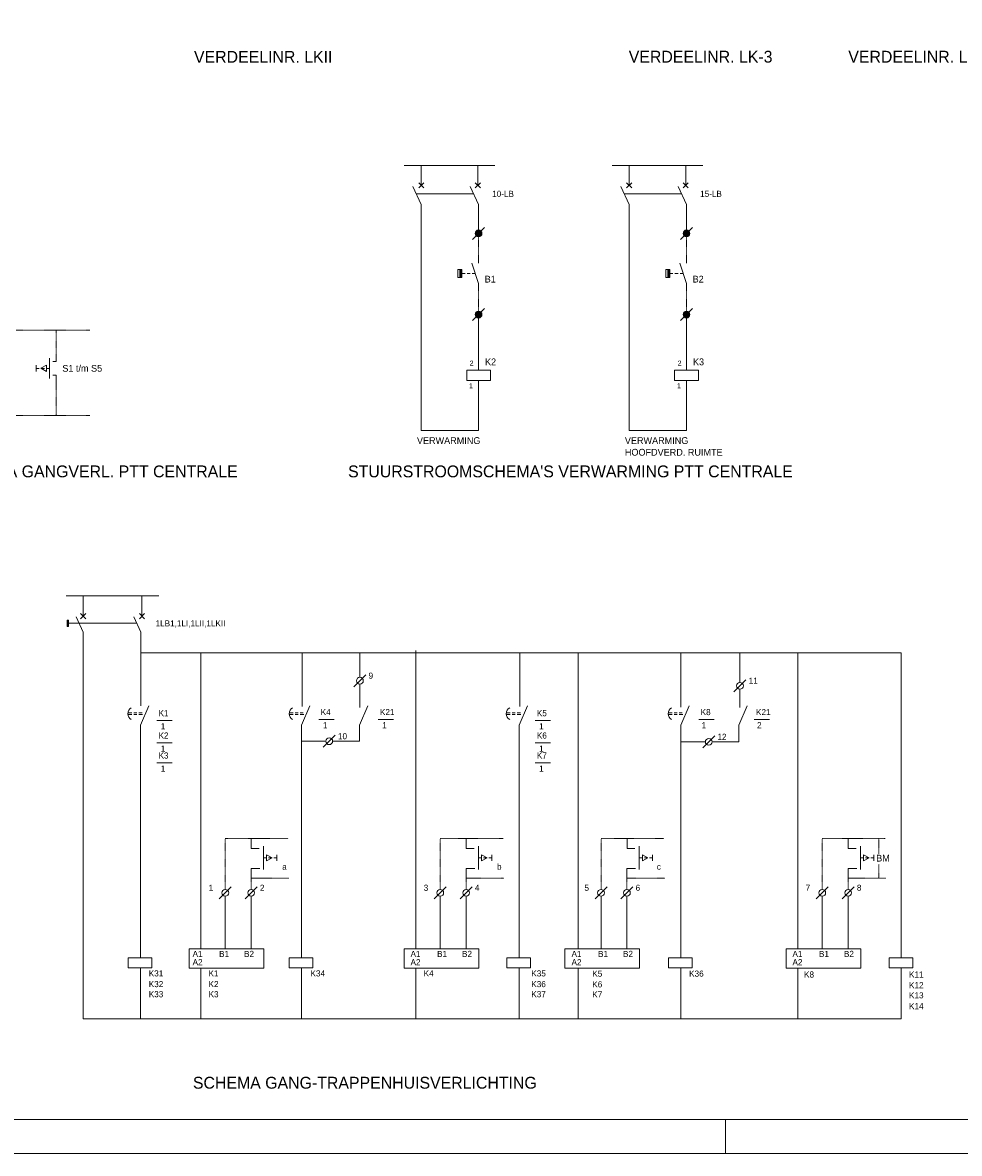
# Model space of a CAD drawing. Header units: millimetres. Extents: x -139194 to 127490, y -31463 to 78742.
# Tile 6 of 19: x -83027 to -55398, y -5358 to 28008. Entities that reach past the tile are written whole.
import ezdxf
from ezdxf.enums import TextEntityAlignment as Align

# ---------------------------------------------------------------- set-up
doc = ezdxf.new("R2010")
doc.units = ezdxf.units.MM
doc.linetypes.add('DGN2', pattern=[0.9512, 0.4756, -0.4756])
doc.layers.get('0').update_dxf_attribs({"linetype": 'CONTINUOUS'})
for name, color, linetype in [('1', 7, 'CONTINUOUS'), ('52', 7, 'CONTINUOUS'), ('53', 7, 'CONTINUOUS')]:
    doc.layers.add(name, color=color, linetype=linetype)
doc.styles.add('dgn001', font='dgn001.shx')
doc.styles.add('dgn003', font='dgn003.shx')

# ---------------------------------------------------------------- blocks, each defined once
blk = doc.blocks.new('EAD020')
at = {"layer": '53', "color": 2, "linetype": 'Continuous', "lineweight": 0, "true_color": 0xffff15}
for p, q in [((-0.35, 0.3), (0.35, 0.3)), ((-0.35, 0), (-0.35, 0.3)), ((0.35, 0), (-0.35, 0)), ((0.35, 0.3), (0.35, 0))]:
    blk.add_line(p, q, dxfattribs=at)
blk = doc.blocks.new('EAB1')
at = {"layer": '53', "color": 254, "linetype": 'Continuous', "lineweight": 0}
for p, q in [((0, 0), (0.09, 0)), ((0.09, 0.09), (0.25, -0.002)), ((0.09, -0.09), (0.09, 0.09)), ((0.15, 0), (0.24, 0)), ((0.3, 0), (0.39, 0)), ((0.25, -0.002), (0.09, -0.09))]:
    blk.add_line(p, q, dxfattribs=at)
at = {"layer": '53', "color": 2, "linetype": 'Continuous', "lineweight": 0}
blk.add_line((0.39, -0.09), (0.39, 0.09), dxfattribs=at)
blk = doc.blocks.new('EAB11')
at = {"layer": '53', "color": 254, "linetype": 'Continuous', "lineweight": 0}
for p, q in [((0, 0), (0.09, 0)), ((0.09, 0.09), (0.25, -0.002)), ((0.09, -0.09), (0.09, 0.09)), ((0.15, 0), (0.24, 0)), ((0.3, 0), (0.39, 0)), ((0.25, -0.002), (0.09, -0.09))]:
    blk.add_line(p, q, dxfattribs=at)
at = {"layer": '53', "color": 2, "linetype": 'Continuous', "lineweight": 0}
blk.add_line((0.39, -0.09), (0.39, 0.09), dxfattribs=at)
blk = doc.blocks.new('EAB12')
at = {"layer": '53', "color": 254, "linetype": 'Continuous', "lineweight": 0}
for p, q in [((0, 0), (0.09, 0)), ((0.09, 0.09), (0.25, -0.002)), ((0.09, -0.09), (0.09, 0.09)), ((0.15, 0), (0.24, 0)), ((0.3, 0), (0.39, 0)), ((0.25, -0.002), (0.09, -0.09))]:
    blk.add_line(p, q, dxfattribs=at)
at = {"layer": '53', "color": 2, "linetype": 'Continuous', "lineweight": 0}
blk.add_line((0.39, -0.09), (0.39, 0.09), dxfattribs=at)
blk = doc.blocks.new('EAB13')
at = {"layer": '53', "color": 254, "linetype": 'Continuous', "lineweight": 0}
for p, q in [((0, 0), (0.09, 0)), ((0.09, 0.09), (0.25, -0.002)), ((0.09, -0.09), (0.09, 0.09)), ((0.15, 0), (0.24, 0)), ((0.3, 0), (0.39, 0)), ((0.25, -0.002), (0.09, -0.09))]:
    blk.add_line(p, q, dxfattribs=at)
at = {"layer": '53', "color": 2, "linetype": 'Continuous', "lineweight": 0}
blk.add_line((0.39, -0.09), (0.39, 0.09), dxfattribs=at)
blk = doc.blocks.new('EAE3')
at = {"layer": '53', "color": 2, "linetype": 'Continuous', "lineweight": 0, "true_color": 0xffff21}
blk.add_line((0.177, 0.177), (-0.177, -0.177), dxfattribs=at)
blk.add_circle((0, 0), 0.1, dxfattribs=at)
at = {"layer": '53', "color": 7, "linetype": 'Continuous', "lineweight": 0, "style": 'dgn001'}
blk.add_text('7 ', height=0.18, dxfattribs=at).set_placement((-0.489, 0.059))
blk = doc.blocks.new('EAE31')
at = {"layer": '53', "color": 2, "linetype": 'Continuous', "lineweight": 0, "true_color": 0xffff21}
blk.add_line((0.177, 0.177), (-0.177, -0.177), dxfattribs=at)
blk.add_circle((0, 0), 0.1, dxfattribs=at)
at = {"layer": '53', "color": 7, "linetype": 'Continuous', "lineweight": 0, "style": 'dgn001'}
blk.add_text('6 ', height=0.18, dxfattribs=at).set_placement((0.257, 0.059))
blk = doc.blocks.new('EAE32')
at = {"layer": '53', "color": 2, "linetype": 'Continuous', "lineweight": 0, "true_color": 0xffff21}
blk.add_line((0.177, 0.177), (-0.177, -0.177), dxfattribs=at)
blk.add_circle((0, 0), 0.1, dxfattribs=at)
at = {"layer": '53', "color": 7, "linetype": 'Continuous', "lineweight": 0, "style": 'dgn001'}
blk.add_text('5 ', height=0.18, dxfattribs=at).set_placement((-0.489, 0.059))
blk = doc.blocks.new('EAE33')
at = {"layer": '53', "color": 2, "linetype": 'Continuous', "lineweight": 0, "true_color": 0xffff21}
blk.add_line((0.177, 0.177), (-0.177, -0.177), dxfattribs=at)
blk.add_circle((0, 0), 0.1, dxfattribs=at)
at = {"layer": '53', "color": 7, "linetype": 'Continuous', "lineweight": 0, "style": 'dgn001'}
blk.add_text('4 ', height=0.18, dxfattribs=at).set_placement((0.257, 0.059))
blk = doc.blocks.new('EAE34')
at = {"layer": '53', "color": 2, "linetype": 'Continuous', "lineweight": 0, "true_color": 0xffff21}
blk.add_line((0.177, 0.177), (-0.177, -0.177), dxfattribs=at)
blk.add_circle((0, 0), 0.1, dxfattribs=at)
at = {"layer": '53', "color": 7, "linetype": 'Continuous', "lineweight": 0, "style": 'dgn001'}
blk.add_text('3 ', height=0.18, dxfattribs=at).set_placement((-0.489, 0.059))
blk = doc.blocks.new('EAE35')
at = {"layer": '53', "color": 2, "linetype": 'Continuous', "lineweight": 0, "true_color": 0xffff21}
blk.add_line((0.177, 0.177), (-0.177, -0.177), dxfattribs=at)
blk.add_circle((0, 0), 0.1, dxfattribs=at)
at = {"layer": '53', "color": 7, "linetype": 'Continuous', "lineweight": 0, "style": 'dgn001'}
blk.add_text('2 ', height=0.18, dxfattribs=at).set_placement((0.257, 0.059))
blk = doc.blocks.new('EAE36')
at = {"layer": '53', "color": 2, "linetype": 'Continuous', "lineweight": 0, "true_color": 0xffff21}
blk.add_line((0.177, 0.177), (-0.177, -0.177), dxfattribs=at)
blk.add_circle((0, 0), 0.1, dxfattribs=at)
at = {"layer": '53', "color": 7, "linetype": 'Continuous', "lineweight": 0, "style": 'dgn001'}
blk.add_text('1 ', height=0.18, dxfattribs=at).set_placement((-0.489, 0.059))
blk = doc.blocks.new('EAE317')
at = {"layer": '53', "color": 2, "linetype": 'Continuous', "lineweight": 0, "true_color": 0xffff21}
blk.add_line((0.177, 0.177), (-0.177, -0.177), dxfattribs=at)
blk.add_circle((0, 0), 0.1, dxfattribs=at)
at = {"layer": '53', "color": 7, "linetype": 'Continuous', "lineweight": 0, "style": 'dgn001'}
blk.add_text('9 ', height=0.18, dxfattribs=at).set_placement((0.257, 0.059))
blk = doc.blocks.new('EAE318')
at = {"layer": '53', "color": 2, "linetype": 'Continuous', "lineweight": 0, "true_color": 0xffff21}
blk.add_line((0.177, 0.177), (-0.177, -0.177), dxfattribs=at)
blk.add_circle((0, 0), 0.1, dxfattribs=at)
at = {"layer": '53', "color": 7, "linetype": 'Continuous', "lineweight": 0, "style": 'dgn001'}
blk.add_text('10', height=0.18, dxfattribs=at).set_placement((0.257, 0.059))
blk = doc.blocks.new('EAE319')
at = {"layer": '53', "color": 2, "linetype": 'Continuous', "lineweight": 0, "true_color": 0xffff21}
blk.add_line((0.177, 0.177), (-0.177, -0.177), dxfattribs=at)
blk.add_circle((0, 0), 0.1, dxfattribs=at)
at = {"layer": '53', "color": 7, "linetype": 'Continuous', "lineweight": 0, "style": 'dgn001'}
blk.add_text('11', height=0.18, dxfattribs=at).set_placement((0.257, 0.059))
blk = doc.blocks.new('EAE321')
at = {"layer": '53', "color": 2, "linetype": 'Continuous', "lineweight": 0, "true_color": 0xffff21}
blk.add_line((0.177, 0.177), (-0.177, -0.177), dxfattribs=at)
blk.add_circle((0, 0), 0.1, dxfattribs=at)
at = {"layer": '53', "color": 7, "linetype": 'Continuous', "lineweight": 0, "style": 'dgn001'}
blk.add_text('8 ', height=0.18, dxfattribs=at).set_placement((0.257, 0.059))
blk = doc.blocks.new('EAE322')
at = {"layer": '53', "color": 2, "linetype": 'Continuous', "lineweight": 0, "true_color": 0xffff21}
blk.add_line((0.177, 0.177), (-0.177, -0.177), dxfattribs=at)
blk.add_circle((0, 0), 0.1, dxfattribs=at)
at = {"layer": '53', "color": 7, "linetype": 'Continuous', "lineweight": 0, "style": 'dgn001'}
blk.add_text('12', height=0.18, dxfattribs=at).set_placement((0.257, 0.059))
blk = doc.blocks.new('A0')
at = {"layer": '1', "color": 1, "linetype": 'Continuous', "lineweight": 0}
blk.add_line((76.9, 0), (76.9, 1), dxfattribs=at)
at = {"layer": '1', "color": 7, "linetype": 'Continuous', "lineweight": 0}
blk.add_line((9.172, 0), (118.9, 0), dxfattribs=at)
at = {"layer": '1', "color": 3, "linetype": 'Continuous', "lineweight": 0, "flags": 128}
blk.add_lwpolyline([(9.172, 1), (117.9, 1), (117.9, 83.1), (9.172, 83.1)], dxfattribs=at)
blk = doc.blocks.new('EAC0')
at = {"layer": '53', "color": 254, "linetype": 'Continuous', "lineweight": 0}
for p, q in [((-0.318, 0.05), (-0.431, 0.05)), ((-0.318, 0), (-0.431, 0)), ((-0.168, 0.05), (-0.258, 0.05)), ((-0.168, 0), (-0.258, 0)), ((-0.018, 0.05), (-0.108, 0.05)), ((0, 0), (-0.108, 0))]:
    blk.add_line(p, q, dxfattribs=at)
blk.add_arc((-0.233, 0.025), 0.2, 120.0294, 239.9706, dxfattribs=at)
blk = doc.blocks.new('EAC01')
at = {"layer": '53', "color": 254, "linetype": 'Continuous', "lineweight": 0}
for p, q in [((-0.318, 0.05), (-0.431, 0.05)), ((-0.318, 0), (-0.431, 0)), ((-0.168, 0.05), (-0.258, 0.05)), ((-0.168, 0), (-0.258, 0)), ((-0.018, 0.05), (-0.108, 0.05)), ((0, 0), (-0.108, 0))]:
    blk.add_line(p, q, dxfattribs=at)
blk.add_arc((-0.233, 0.025), 0.2, 120.0294, 239.9706, dxfattribs=at)
blk = doc.blocks.new('EAC02')
at = {"layer": '53', "color": 254, "linetype": 'Continuous', "lineweight": 0}
for p, q in [((-0.318, 0.05), (-0.431, 0.05)), ((-0.318, 0), (-0.431, 0)), ((-0.168, 0.05), (-0.258, 0.05)), ((-0.168, 0), (-0.258, 0)), ((-0.018, 0.05), (-0.108, 0.05)), ((0, 0), (-0.108, 0))]:
    blk.add_line(p, q, dxfattribs=at)
blk.add_arc((-0.233, 0.025), 0.2, 120.0294, 239.9706, dxfattribs=at)
blk = doc.blocks.new('EAC03')
at = {"layer": '53', "color": 254, "linetype": 'Continuous', "lineweight": 0}
for p, q in [((-0.318, 0.05), (-0.431, 0.05)), ((-0.318, 0), (-0.431, 0)), ((-0.168, 0.05), (-0.258, 0.05)), ((-0.168, 0), (-0.258, 0)), ((-0.018, 0.05), (-0.108, 0.05)), ((0, 0), (-0.108, 0))]:
    blk.add_line(p, q, dxfattribs=at)
blk.add_arc((-0.233, 0.025), 0.2, 120.0294, 239.9706, dxfattribs=at)
blk = doc.blocks.new('EAD023')
at = {"layer": '53', "color": 2, "linetype": 'Continuous', "lineweight": 0, "true_color": 0xffff15}
for p, q in [((-0.35, 0.3), (0.35, 0.3)), ((-0.35, 0), (-0.35, 0.3)), ((0.35, 0), (-0.35, 0)), ((0.35, 0.3), (0.35, 0))]:
    blk.add_line(p, q, dxfattribs=at)
blk = doc.blocks.new('EAD024')
at = {"layer": '53', "color": 2, "linetype": 'Continuous', "lineweight": 0, "true_color": 0xffff15}
for p, q in [((-0.35, 0.3), (0.35, 0.3)), ((-0.35, 0), (-0.35, 0.3)), ((0.35, 0), (-0.35, 0)), ((0.35, 0.3), (0.35, 0))]:
    blk.add_line(p, q, dxfattribs=at)
blk = doc.blocks.new('EAD025')
at = {"layer": '53', "color": 2, "linetype": 'Continuous', "lineweight": 0, "true_color": 0xffff15}
for p, q in [((-0.35, 0.3), (0.35, 0.3)), ((-0.35, 0), (-0.35, 0.3)), ((0.35, 0), (-0.35, 0)), ((0.35, 0.3), (0.35, 0))]:
    blk.add_line(p, q, dxfattribs=at)
blk = doc.blocks.new('EAD026')
at = {"layer": '53', "color": 2, "linetype": 'Continuous', "lineweight": 0, "true_color": 0xffff15}
for p, q in [((-0.35, 0.3), (0.35, 0.3)), ((-0.35, 0), (-0.35, 0.3)), ((0.35, 0), (-0.35, 0)), ((0.35, 0.3), (0.35, 0))]:
    blk.add_line(p, q, dxfattribs=at)
blk = doc.blocks.new('SS041')
at = {"layer": '53', "color": 2, "linetype": 'Continuous', "lineweight": 0}
blk.add_line((-0.2, -0.1), (-0.2, -0.7), dxfattribs=at)
at = {"layer": '53', "color": 2, "linetype": 'Continuous', "lineweight": 0, "flags": 128}
for points in [[(0, 0), (0, -0.2), (-0.1, -0.2)], [(0, -0.8), (0, -0.6), (-0.1, -0.6)]]:
    blk.add_lwpolyline(points, dxfattribs=at)
blk = doc.blocks.new('EAB17')
at = {"layer": '53', "color": 2, "linetype": 'Continuous', "lineweight": 0}
blk.add_line((-0.39, 0.09), (-0.39, -0.09), dxfattribs=at)
at = {"layer": '53', "color": 254, "linetype": 'Continuous', "lineweight": 0}
for p, q in [((-0.3, 0), (-0.39, 0)), ((-0.25, 0.002), (-0.09, 0.09)), ((-0.09, -0.09), (-0.25, 0.002)), ((-0.15, 0), (-0.24, 0)), ((-0.09, 0.09), (-0.09, -0.09)), ((0, 0), (-0.09, 0))]:
    blk.add_line(p, q, dxfattribs=at)
blk = doc.blocks.new('EAD032')
at = {"layer": '53', "color": 2, "linetype": 'Continuous', "lineweight": 0, "true_color": 0xffff15}
for p, q in [((-0.35, 0.3), (0.35, 0.3)), ((-0.35, 0), (-0.35, 0.3)), ((0.35, 0), (-0.35, 0)), ((0.35, 0.3), (0.35, 0))]:
    blk.add_line(p, q, dxfattribs=at)
blk = doc.blocks.new('SS022')
at = {"layer": '53', "color": 2, "linetype": 'Continuous', "lineweight": 0}
for p, q in [((0, 0), (0, -0.1)), ((0, -0.7), (-0.2, -0.1)), ((0, -0.8), (0, -0.7))]:
    blk.add_line(p, q, dxfattribs=at)
at = {"layer": '53', "color": 254, "linetype": 'Continuous', "lineweight": 0, "style": 'dgn001'}
blk.add_text('B1 ', height=0.199, dxfattribs=at).set_placement((0.181, -0.668))
blk = doc.blocks.new('EAB6')
at = {"layer": '53'}
blk.add_hatch(color=1, dxfattribs=at).paths.add_polyline_path([(-0.45, 0.12), (-0.39, 0.12), (-0.39, -0.12), (-0.45, -0.12)])
at = {"layer": '53', "color": 254, "linetype": 'Continuous', "lineweight": 0}
for p, q in [((-0.51, 0.12), (-0.45, 0.12)), ((-0.51, -0.12), (-0.51, 0.12)), ((-0.45, 0.12), (-0.45, -0.12)), ((-0.3, 0), (-0.39, 0)), ((-0.15, 0), (-0.24, 0)), ((0, 0), (-0.09, 0)), ((-0.45, -0.12), (-0.51, -0.12))]:
    blk.add_line(p, q, dxfattribs=at)
at = {"layer": '53', "color": 254, "linetype": 'Continuous', "lineweight": 0, "flags": 128}
blk.add_lwpolyline([(-0.45, 0.12), (-0.39, 0.12), (-0.39, -0.12), (-0.45, -0.12), (-0.45, 0.12)], dxfattribs=at)
blk = doc.blocks.new('EAE22')
at = {"layer": '53', "true_color": 0xffff21}
h = blk.add_hatch(color=2, dxfattribs=at)
edge = h.paths.add_edge_path()
edge.add_arc((0, 0), 0.1, 0, 360)
at = {"layer": '53', "color": 2, "linetype": 'Continuous', "lineweight": 0, "true_color": 0xffff21}
blk.add_line((0.177, 0.177), (-0.177, -0.177), dxfattribs=at)
blk.add_circle((0, 0), 0.1, dxfattribs=at)
blk = doc.blocks.new('EAE23')
at = {"layer": '53', "true_color": 0xffff21}
h = blk.add_hatch(color=2, dxfattribs=at)
edge = h.paths.add_edge_path()
edge.add_arc((0, 0), 0.1, 0, 360)
at = {"layer": '53', "color": 2, "linetype": 'Continuous', "lineweight": 0, "true_color": 0xffff21}
blk.add_line((0.177, 0.177), (-0.177, -0.177), dxfattribs=at)
blk.add_circle((0, 0), 0.1, dxfattribs=at)
blk = doc.blocks.new('EAD033')
at = {"layer": '53', "color": 2, "linetype": 'Continuous', "lineweight": 0, "true_color": 0xffff15}
for p, q in [((-0.35, 0.3), (0.35, 0.3)), ((-0.35, 0), (-0.35, 0.3)), ((0.35, 0), (-0.35, 0)), ((0.35, 0.3), (0.35, 0))]:
    blk.add_line(p, q, dxfattribs=at)
blk = doc.blocks.new('SS023')
at = {"layer": '53', "color": 2, "linetype": 'Continuous', "lineweight": 0}
for p, q in [((0, 0), (0, -0.1)), ((0, -0.7), (-0.2, -0.1)), ((0, -0.8), (0, -0.7))]:
    blk.add_line(p, q, dxfattribs=at)
at = {"layer": '53', "color": 254, "linetype": 'Continuous', "lineweight": 0, "style": 'dgn001'}
blk.add_text('B2 ', height=0.199, dxfattribs=at).set_placement((0.181, -0.668))
blk = doc.blocks.new('EAB61')
at = {"layer": '53'}
blk.add_hatch(color=1, dxfattribs=at).paths.add_polyline_path([(-0.45, 0.12), (-0.39, 0.12), (-0.39, -0.12), (-0.45, -0.12)])
at = {"layer": '53', "color": 254, "linetype": 'Continuous', "lineweight": 0}
for p, q in [((-0.51, 0.12), (-0.45, 0.12)), ((-0.51, -0.12), (-0.51, 0.12)), ((-0.45, 0.12), (-0.45, -0.12)), ((-0.3, 0), (-0.39, 0)), ((-0.15, 0), (-0.24, 0)), ((0, 0), (-0.09, 0)), ((-0.45, -0.12), (-0.51, -0.12))]:
    blk.add_line(p, q, dxfattribs=at)
at = {"layer": '53', "color": 254, "linetype": 'Continuous', "lineweight": 0, "flags": 128}
blk.add_lwpolyline([(-0.45, 0.12), (-0.39, 0.12), (-0.39, -0.12), (-0.45, -0.12), (-0.45, 0.12)], dxfattribs=at)
blk = doc.blocks.new('EAE24')
at = {"layer": '53', "true_color": 0xffff21}
h = blk.add_hatch(color=2, dxfattribs=at)
edge = h.paths.add_edge_path()
edge.add_arc((0, 0), 0.1, 0, 360)
at = {"layer": '53', "color": 2, "linetype": 'Continuous', "lineweight": 0, "true_color": 0xffff21}
blk.add_line((0.177, 0.177), (-0.177, -0.177), dxfattribs=at)
blk.add_circle((0, 0), 0.1, dxfattribs=at)
blk = doc.blocks.new('EAE25')
at = {"layer": '53', "true_color": 0xffff21}
h = blk.add_hatch(color=2, dxfattribs=at)
edge = h.paths.add_edge_path()
edge.add_arc((0, 0), 0.1, 0, 360)
at = {"layer": '53', "color": 2, "linetype": 'Continuous', "lineweight": 0, "true_color": 0xffff21}
blk.add_line((0.177, 0.177), (-0.177, -0.177), dxfattribs=at)
blk.add_circle((0, 0), 0.1, dxfattribs=at)

msp = doc.modelspace()

# ---------------------------------------------------------------- hatches: boundary and pattern name
at = {"layer": '53'}
msp.add_hatch(color=2, dxfattribs=at).paths.add_polyline_path([(-81715, 10190), (-81678, 10190), (-81678, 10378), (-81715, 10378)])

# ---------------------------------------------------------------- linework, layer by layer
at = {"layer": '53', "color": 2, "linetype": 'Continuous', "lineweight": 0}
for p, q in [((-71270, 23205), (-71270, 23789)), ((-69601, 23205), (-69601, 23789)), ((-65137, 23205), (-65137, 23789)), ((-63468, 23205), (-63468, 23789)), ((-71270, 22645), (-71270, 15976)), ((-69579, 22645), (-69579, 21787)), ((-65137, 22645), (-65137, 15976)), ((-63446, 22645), (-63446, 21787)), ((-69579, 19393), (-69579, 17751)), ((-63446, 19393), (-63446, 17751)), ((-69579, 17451), (-69579, 15976)), ((-63446, 17451), (-63446, 15976)), ((-81242, 10494), (-81242, 11096)), ((-79509, 10494), (-79509, 11096)), ((-81365, 10284), (-79660, 10284)), ((-81242, 10019), (-81242, -1388)), ((-79555, 7275), (-79555, 413)), ((-74804, 7275), (-74804, 413)), ((-68382, 7275), (-68382, 413)), ((-63613, 7275), (-63613, 413)), ((-79555, 113), (-79555, -1388)), ((-74804, 113), (-74804, -1388)), ((-68382, 113), (-68382, -1388)), ((-63613, 113), (-63613, -1388))]:
    msp.add_line(p, q, dxfattribs=at)
at = {"layer": '53', "color": 2, "linetype": 'Continuous', "lineweight": 0, "true_color": 0xffff15}
for p, q in [((-71518, 23176), (-71270, 22645)), ((-69827, 23176), (-69579, 22645)), ((-65385, 23176), (-65137, 22645)), ((-63694, 23176), (-63446, 22645)), ((-81242, 10019), (-81453, 10473)), ((-79537, 10019), (-79748, 10473)), ((-79537, 10019), (-79537, 7845)), ((-77776, 9407), (-77776, 680)), ((-74780, 9407), (-74780, 7827)), ((-73080, 8689), (-73080, 9407)), ((-71427, 9476), (-71427, 680)), ((-68362, 9407), (-68362, 7827)), ((-66642, 9407), (-66642, 680)), ((-63613, 9407), (-63613, 7805)), ((-61869, 8539), (-61869, 9407)), ((-60167, 9407), (-60167, 680)), ((-73080, 8489), (-73080, 7801)), ((-61869, 8339), (-61869, 7797)), ((-79306, 7850), (-79555, 7275)), ((-74555, 7850), (-74804, 7275)), ((-72846, 7850), (-73095, 7275)), ((-68133, 7850), (-68382, 7275)), ((-63364, 7850), (-63613, 7275)), ((-61656, 7850), (-61905, 7275)), ((-74084, 6803), (-74804, 6803)), ((-62890, 6785), (-63613, 6785)), ((-75921, 3710), (-75921, 3020)), ((-69580, 3710), (-69580, 3020)), ((-64839, 3710), (-64839, 3020)), ((-58313, 3710), (-58313, 3020)), ((-77050, 2230), (-77050, 680)), ((-76286, 2230), (-76286, 680)), ((-70709, 2230), (-70709, 680)), ((-69945, 2230), (-69945, 680)), ((-65968, 2230), (-65968, 680)), ((-65204, 2230), (-65204, 680)), ((-59442, 2230), (-59442, 680)), ((-58678, 2230), (-58678, 680)), ((-77776, 103), (-77776, -1388)), ((-71427, 103), (-71427, -1393)), ((-66642, 103), (-66642, -1393)), ((-60167, 103), (-60167, -1393))]:
    msp.add_line(p, q, dxfattribs=at)
at = {"layer": '53', "color": 7, "linetype": 'Continuous', "lineweight": 0}
for p, q in [((-71345, 23280), (-71195, 23130)), ((-71345, 23130), (-71195, 23280)), ((-69676, 23280), (-69526, 23130)), ((-69676, 23130), (-69526, 23280)), ((-65212, 23280), (-65062, 23130)), ((-65212, 23130), (-65062, 23280)), ((-63543, 23280), (-63393, 23130)), ((-63543, 23130), (-63393, 23280)), ((-71414, 22953), (-69723, 22953)), ((-65281, 22953), (-63590, 22953)), ((-81317, 10569), (-81167, 10419)), ((-81317, 10419), (-81167, 10569)), ((-79584, 10569), (-79434, 10419)), ((-79584, 10419), (-79434, 10569)), ((-81365, 10284), (-81678, 10284))]:
    msp.add_line(p, q, dxfattribs=at)
at = {"layer": '53', "color": 2, "linetype": 'DGN2', "lineweight": 0}
for p, q in [((-69579, 21687), (-69579, 21007)), ((-63446, 21687), (-63446, 21007)), ((-69579, 20207), (-69579, 19393)), ((-63446, 20207), (-63446, 19393)), ((-83213, 18930), (-81042, 18930)), ((-82037, 18205), (-82037, 18930)), ((-82037, 17405), (-82037, 16408)), ((-83213, 16412), (-81042, 16412))]:
    msp.add_line(p, q, dxfattribs=at)
at = {"layer": '53', "color": 1, "linetype": 'Continuous', "lineweight": 0, "true_color": 0xff1717}
for p, q in [((-79071, 7413), (-78619, 7413)), ((-74287, 7444), (-73835, 7444)), ((-72539, 7444), (-72087, 7444)), ((-67912, 7413), (-67460, 7413)), ((-63081, 7444), (-62629, 7444)), ((-61447, 7444), (-60995, 7444)), ((-79071, 6753), (-78619, 6753)), ((-67912, 6753), (-67460, 6753)), ((-79071, 6163), (-78619, 6163)), ((-67912, 6163), (-67460, 6163))]:
    msp.add_line(p, q, dxfattribs=at)
at = {"layer": '53', "color": 7, "linetype": 'DGN2', "lineweight": 0}
for p, q in [((-57773, 3929), (-57773, 3482)), ((-57773, 3168), (-57773, 2763))]:
    msp.add_line(p, q, dxfattribs=at)
at = {"layer": '53', "color": 30, "linetype": 'Continuous', "lineweight": 0, "true_color": 0xff6f00, "flags": 128}
for points in [[(-71770, 23789), (-70770, 23789)], [(-70770, 23789), (-69770, 23789)], [(-70101, 23789), (-69101, 23789)], [(-65637, 23789), (-64637, 23789)], [(-64637, 23789), (-63637, 23789)], [(-63968, 23789), (-62968, 23789)], [(-81742, 11096), (-80212, 11096)], [(-80212, 11096), (-79009, 11096)]]:
    msp.add_lwpolyline(points, dxfattribs=at)
at = {"layer": '53', "color": 2, "linetype": 'Continuous', "lineweight": 0, "flags": 128}
for points in [[(-69579, 15976), (-71270, 15976)], [(-63446, 15976), (-65137, 15976)], [(-81715, 10190), (-81678, 10190), (-81678, 10378), (-81715, 10378), (-81715, 10190)]]:
    msp.add_lwpolyline(points, dxfattribs=at)
at = {"layer": '53', "color": 2, "linetype": 'Continuous', "lineweight": 0, "true_color": 0xffff15, "flags": 128}
for points in [[(-79537, 9407), (-57119, 9407), (-57119, 413)], [(-73095, 7275), (-73095, 6803), (-73884, 6803)], [(-61905, 7275), (-61905, 6785), (-62690, 6785)], [(-76283, 3929), (-76283, 3639), (-76054, 3639)], [(-69942, 3929), (-69942, 3639), (-69713, 3639)], [(-65201, 3929), (-65201, 3639), (-64972, 3639)], [(-58675, 3929), (-58675, 3639), (-58446, 3639)], [(-76286, 2733), (-76286, 3048), (-76035, 3048)], [(-69945, 2733), (-69945, 3048), (-69694, 3048)], [(-65204, 2733), (-65204, 3048), (-64953, 3048)], [(-58678, 2733), (-58678, 3048), (-58427, 3048)], [(-78114, 680), (-75913, 680), (-75913, 103), (-78114, 103), (-78114, 680)], [(-71773, 680), (-69572, 680), (-69572, 103), (-71773, 103), (-71773, 680)], [(-67032, 680), (-64831, 680), (-64831, 103), (-67032, 103), (-67032, 680)], [(-60506, 680), (-58305, 680), (-58305, 103), (-60506, 103), (-60506, 680)], [(-57119, 113), (-57119, -1388), (-81242, -1388)]]:
    msp.add_lwpolyline(points, dxfattribs=at)
at = {"layer": '53', "color": 7, "linetype": 'DGN2', "lineweight": 0, "flags": 128}
for points in [[(-77050, 2430), (-77050, 3929), (-75198, 3929)], [(-70709, 2430), (-70709, 3929), (-68857, 3929)], [(-65968, 2430), (-65968, 3929), (-64116, 3929)], [(-59442, 2430), (-59442, 3929), (-57590, 3929)], [(-76286, 2430), (-76286, 2763), (-75171, 2763)], [(-69945, 2430), (-69945, 2763), (-68830, 2763)], [(-65204, 2430), (-65204, 2763), (-64089, 2763)], [(-58678, 2430), (-58678, 2763), (-57563, 2763)]]:
    msp.add_lwpolyline(points, dxfattribs=at)

# ---------------------------------------------------------------- block references
at = {"color": 1, "linetype": 'Continuous', "lineweight": 0, "xscale": 1000, "yscale": 1000, "zscale": 1000}
for name, p in [('A0', (-139194, -5358)), ('EAE23', (-69579, 21787)), ('EAE25', (-63446, 21787)), ('EAB6', (-69679, 20607)), ('SS022', (-69579, 21007)), ('EAB61', (-63546, 20607)), ('SS023', (-63446, 21007)), ('EAE22', (-69579, 19393)), ('EAE24', (-63446, 19393)), ('SS041', (-82037, 18205)), ('EAB17', (-82237, 17805)), ('EAD032', (-69579, 17451)), ('EAD033', (-63446, 17451)), ('EAE317', (-73080, 8589)), ('EAE319', (-61869, 8439)), ('EAC0', (-79488, 7590)), ('EAC01', (-74734, 7590)), ('EAC02', (-68329, 7590)), ('EAC03', (-63553, 7590)), ('EAE318', (-73984, 6803)), ('EAE322', (-62790, 6785)), ('EAB13', (-75921, 3365)), ('EAB12', (-69580, 3365)), ('EAB11', (-64839, 3365)), ('EAB1', (-58313, 3365)), ('EAE36', (-77050, 2330)), ('EAE35', (-76286, 2330)), ('EAE34', (-70709, 2330)), ('EAE33', (-69945, 2330)), ('EAE32', (-65968, 2330)), ('EAE31', (-65204, 2330)), ('EAE3', (-59442, 2330)), ('EAE321', (-58678, 2330)), ('EAD023', (-79569, 113)), ('EAD024', (-74818, 113)), ('EAD025', (-68396, 113)), ('EAD026', (-63627, 113)), ('EAD020', (-57118, 113))]:
    msp.add_blockref(name, p, dxfattribs=at)

# ---------------------------------------------------------------- texts
at = {"layer": '52', "color": 2, "linetype": 'Continuous', "lineweight": 0, "true_color": 0xffff15, "style": 'dgn003'}
for s, p in [('VERDEELINR. LKII', (-77973, 26823)), ('VERDEELINR. LK-3', (-65150, 26827)), ('VERDEELINR. LK-4a', (-58674, 26826))]:
    msp.add_text(s, height=350, dxfattribs=at).set_placement(p)
at = {"layer": '53', "color": 1, "linetype": 'Continuous', "lineweight": 0, "true_color": 0xff1717, "style": 'dgn003'}
for s, p in [('10-LB', (-69178, 22865)), ('15-LB', (-63045, 22865)), ('K1 ', (-79019, 7542)), ('K4', (-74235, 7573)), ('K21 ', (-72487, 7573)), ('K5', (-67860, 7542)), ('K8', (-63029, 7573)), ('K21', (-61395, 7573)), ('1', (-74170, 7186)), ('1', (-72422, 7186)), ('1', (-62999, 7186)), ('2', (-61365, 7186)), ('K2', (-79019, 6882)), ('1', (-78954, 7155)), ('K6', (-67860, 6882)), ('1', (-67795, 7155)), ('1', (-78954, 6495)), ('1', (-67795, 6495)), ('K3', (-79019, 6292)), ('K7', (-67860, 6292)), ('1', (-78954, 5905)), ('1', (-67795, 5905))]:
    msp.add_text(s, height=180, dxfattribs=at).set_placement(p)
at = {"layer": '53', "color": 253, "linetype": 'DGN2', "lineweight": 0, "true_color": 0xa6a6a6, "style": 'dgn003'}
for s, height, p in [('2', 150, (-69841, 17960)), ('K2', 200, (-69389, 17997)), ('2', 150, (-63708, 17960)), ('K3', 200, (-63256, 17997)), ('1', 150, (-69860, 17291)), ('1', 150, (-63727, 17291)), ('VERWARMING', 200, (-71397, 15675)), ('VERWARMING', 200, (-65264, 15675)), ('HOOFDVERD. RUIMTE', 200, (-65264, 15330))]:
    msp.add_text(s, height=height, dxfattribs=at).set_placement(p, align=Align.MIDDLE_LEFT)
at = {"layer": '53', "color": 253, "linetype": 'Continuous', "lineweight": 0, "true_color": 0xa6a6a6, "style": 'dgn003'}
msp.add_text('S1 t/m S5', height=200, dxfattribs=at).set_placement((-81856, 17806), align=Align.MIDDLE_LEFT)
at = {"layer": '53', "color": 2, "linetype": 'Continuous', "lineweight": 0, "true_color": 0xffff15, "style": 'dgn003'}
for s, p in [('STUURSTROOMSCHEMA GANGVERL. PTT CENTRALE', (-88854, 14590)), ("STUURSTROOMSCHEMA'S VERWARMING PTT CENTRALE", (-73428, 14590)), ('SCHEMA GANG-TRAPPENHUISVERLICHTING', (-78005, -3449))]:
    msp.add_text(s, height=350, dxfattribs=at).set_placement(p)
at = {"layer": '53', "color": 1, "linetype": 'Continuous', "lineweight": 0, "true_color": 0xff0d0d, "style": 'dgn003'}
for s, p in [('1LB1,1LI,1LII,1LKII', (-79106, 10190)), ('A1', (-78014, 438)), ('A2', (-78014, 193)), ('B1', (-77232, 438)), ('B2', (-76496, 438)), ('A1', (-71585, 438)), ('A2', (-71585, 193)), ('B1', (-70803, 438)), ('B2', (-70067, 438)), ('A1', (-66837, 438)), ('A2', (-66837, 193)), ('B1', (-66055, 438)), ('B2', (-65319, 438)), ('A1', (-60321, 438)), ('A2', (-60321, 193)), ('B1', (-59539, 438)), ('B2', (-58803, 438)), ('K31', (-79307, -137)), ('K1', (-77543, -137)), ('K34', (-74536, -137)), ('K4', (-71199, -137)), ('K35', (-68023, -137)), ('K5', (-66225, -144)), ('K36', (-63369, -144)), ('K8', (-59979, -170)), ('K11', (-56882, -170)), ('K32', (-79307, -453)), ('K2', (-77543, -453)), ('K36', (-68023, -453)), ('K6', (-66225, -460)), ('K12', (-56882, -486)), ('K33', (-79307, -751)), ('K3 ', (-77543, -751)), ('K37', (-68023, -751)), ('K7', (-66225, -758)), ('K13', (-56882, -784)), ('K14', (-56882, -1105))]:
    msp.add_text(s, height=180, dxfattribs=at).set_placement(p)
at = {"layer": '53', "color": 253, "linetype": 'Continuous', "lineweight": 0, "true_color": 0xa6a6a6, "style": 'dgn003'}
msp.add_text('BM', height=200, dxfattribs=at).set_placement((-57852, 3253))
at = {"layer": '53', "color": 1, "linetype": 'Continuous', "lineweight": 0, "true_color": 0xff0d0d, "style": 'dgn003'}
for s, p in [('a', (-75305, 3100)), ('b', (-68969, 3100)), ('c', (-64261, 3100))]:
    msp.add_text(s, height=180, dxfattribs=at).set_placement(p, align=Align.MIDDLE_CENTER)

doc.saveas('drawing.dxf')
